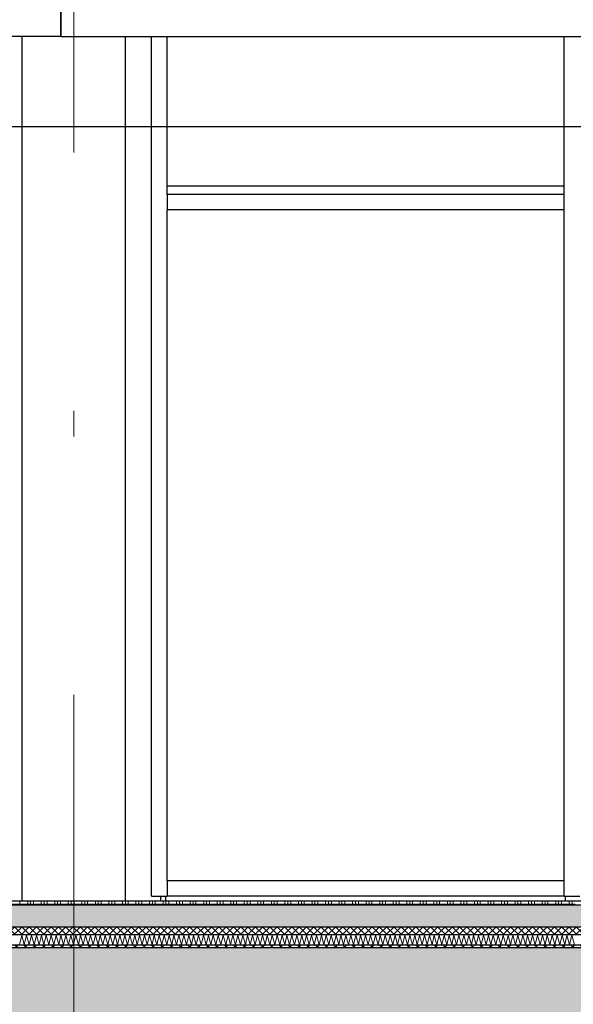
# Model space of a CAD drawing. Header units: metres. Extents: x -12 to 62.3, y -22.2 to 2.8.
# Tile 92 of 214: x 24.6 to 26.8, y -10.6 to -6.8. Entities that reach past the tile are written whole.
import ezdxf

# ---------------------------------------------------------------- set-up
doc = ezdxf.new("R2010")
doc.units = ezdxf.units.M
doc.header["$LTSCALE"] = 20
doc.header["$MEASUREMENT"] = 0
doc.linetypes.add('Raster', pattern=[0.2, 0.1, -0.05, 0, -0.05])
doc.layers.get('0').update_dxf_attribs({"color": 8, "lineweight": 9})
doc.layers.get('Defpoints').update_dxf_attribs({"color": 8, "lineweight": 9})
for name, color, linetype in [('Neubau_A-Decken', 8, 'Continuous'), ('Neubau_A-Stützen', 8, 'Continuous'), ('Neubau_B-abgehängte Decke', 8, 'Continuous'), ('Neubau_B-Bodenaufbau', 8, 'Continuous'), ('Neubau_B-Pfosten-Riegel-Fassade', 8, 'Continuous'), ('Neubau_R-Konstruktionsraster gross', 33, 'Continuous'), ('Neubau_S-Linien _ Schraffuren.2D', 8, 'Continuous'), ('Neubau_T-Bemaßung', 8, 'Continuous')]:
    doc.layers.add(name, color=color, linetype=linetype)
doc.styles.add('ERSTELLTER_STIL_2', font='arial.ttf')
doc.dimstyles.new('ERSTELLTER_STIL__1', dxfattribs={"dimtxt": 0.0875, "dimasz": 0.059375, "dimexe": 0.18, "dimexo": 0.0625, "dimgap": 0, "dimtad": 1, "dimzin": 0, "dimdsep": 46, "dimtxsty": 'ERSTELLTER_STIL_2', "dimblk": 'ARROWHEAD_6', "dimblk1": 'ARROWHEAD_6', "dimblk2": 'ARROWHEAD_6', "dimcen": 0.09, "dimclrd": 7, "dimclre": 7, "dimclrt": 7, "dimazin": 0, "dimtfac": 1, "dimtdec": 4, "dimtmove": 0, "dimatfit": 3, "dimfxl": 1, "dimtolj": 1, "dimtzin": 0, "dimarcsym": 0})

# ---------------------------------------------------------------- blocks, each defined once
blk = doc.blocks.new('ARROWHEAD_6')
at = {"color": 0, "linetype": 'Continuous', "lineweight": 0}
for p, q in [((0, 0), (-1, 0)), ((-0.5, -0.5), (0.5, 0.5))]:
    blk.add_line(p, q, dxfattribs=at)
blk = doc.blocks.new('*D458')
at = {"layer": 'Defpoints', "color": 0, "linetype": 'Continuous', "transparency": 16777216}
for p in [(22.615, -6.495), (42.8997, -6.495), (42.69, -7.075)]:
    blk.add_point(p, dxfattribs=at)
at = {"layer": 'Neubau_T-Bemaßung', "linetype": 'Continuous', "lineweight": -2, "transparency": 16777216}
for p, q in [((22.6775, -6.495), (43.0797, -6.495)), ((42.8997, -6.5544), (42.8997, -6.6714)), ((42.8997, -7.0156), (42.8997, -6.8989)), ((42.7525, -7.075), (43.0797, -7.075))]:
    blk.add_line(p, q, dxfattribs=at)
at = {"layer": 'Neubau_T-Bemaßung', "linetype": 'Continuous', "lineweight": -2, "transparency": 16777216, "xscale": 0.059375, "yscale": 0.059375, "zscale": 0.059375}
for p, rotation in [((42.8997, -6.495), 90), ((42.8997, -7.075), 270)]:
    blk.add_blockref('ARROWHEAD_6', p, dxfattribs=dict(at, rotation=rotation))
at = {"layer": 'Neubau_T-Bemaßung', "linetype": 'Continuous', "transparency": 16777216, "insert": (42.8997, -6.7851), "char_height": 0.0875, "attachment_point": 5, "rotation": 90, "style": 'ERSTELLTER_STIL_2'}
blk.add_mtext('\\A1;0.58', dxfattribs=at)
blk = doc.blocks.new('*D470')
at = {"layer": 'Defpoints', "color": 0, "linetype": 'Continuous', "transparency": 16777216}
for p in [(22.615, -6.495), (43.2497, -6.495), (45.53, -10.355)]:
    blk.add_point(p, dxfattribs=at)
at = {"layer": 'Neubau_T-Bemaßung', "linetype": 'Continuous', "lineweight": -2, "transparency": 16777216}
for p, q in [((22.6775, -6.495), (43.4297, -6.495)), ((43.2497, -6.5544), (43.2497, -8.3149)), ((43.2497, -10.2956), (43.2497, -8.5421)), ((45.4675, -10.355), (43.0697, -10.355))]:
    blk.add_line(p, q, dxfattribs=at)
at = {"layer": 'Neubau_T-Bemaßung', "linetype": 'Continuous', "lineweight": -2, "transparency": 16777216, "xscale": 0.059375, "yscale": 0.059375, "zscale": 0.059375}
for p, rotation in [((43.2497, -6.495), 90), ((43.2497, -10.355), 270)]:
    blk.add_blockref('ARROWHEAD_6', p, dxfattribs=dict(at, rotation=rotation))
at = {"layer": 'Neubau_T-Bemaßung', "linetype": 'Continuous', "transparency": 16777216, "insert": (43.2497, -8.4285), "char_height": 0.0875, "attachment_point": 5, "rotation": 90, "style": 'ERSTELLTER_STIL_2'}
blk.add_mtext('\\A1;3.86', dxfattribs=at)
blk = doc.blocks.new('*D481')
at = {"layer": 'Defpoints', "color": 0, "linetype": 'Continuous', "transparency": 16777216}
for p in [(19.0274, -10.355), (45.53, -10.355), (45.53, -10.655)]:
    blk.add_point(p, dxfattribs=at)
at = {"layer": 'Neubau_T-Bemaßung', "linetype": 'Continuous', "lineweight": -2, "transparency": 16777216}
for p, q in [((19.0274, -10.2956), (19.0274, -10.2363)), ((45.4675, -10.355), (18.8474, -10.355)), ((19.0274, -10.355), (19.0274, -10.3917)), ((19.0274, -10.655), (19.0274, -10.6186)), ((45.4675, -10.655), (18.8474, -10.655)), ((19.0274, -10.7144), (19.0274, -10.7738))]:
    blk.add_line(p, q, dxfattribs=at)
at = {"layer": 'Neubau_T-Bemaßung', "linetype": 'Continuous', "lineweight": -2, "transparency": 16777216, "xscale": 0.059375, "yscale": 0.059375, "zscale": 0.059375}
for p, rotation in [((19.0274, -10.355), 270), ((19.0274, -10.655), 90)]:
    blk.add_blockref('ARROWHEAD_6', p, dxfattribs=dict(at, rotation=rotation))
at = {"layer": 'Neubau_T-Bemaßung', "linetype": 'Continuous', "transparency": 16777216, "insert": (19.0274, -10.5051), "char_height": 0.0875, "attachment_point": 5, "rotation": 90, "style": 'ERSTELLTER_STIL_2'}
blk.add_mtext('\\A1;0.30', dxfattribs=at)
blk = doc.blocks.new('*D482')
at = {"layer": 'Defpoints', "color": 0, "linetype": 'Continuous', "transparency": 16777216}
for p in [(18.9137, -10.175), (55.892, -10.175), (45.53, -10.355)]:
    blk.add_point(p, dxfattribs=at)
at = {"layer": 'Neubau_T-Bemaßung', "linetype": 'Continuous', "lineweight": -2, "transparency": 16777216}
for p, q in [((18.9137, -10.175), (18.9137, -10.0772)), ((55.8295, -10.175), (18.7337, -10.175)), ((18.9137, -10.2956), (18.9137, -10.2344)), ((45.4675, -10.355), (18.7337, -10.355))]:
    blk.add_line(p, q, dxfattribs=at)
at = {"layer": 'Neubau_T-Bemaßung', "linetype": 'Continuous', "lineweight": -2, "transparency": 16777216, "xscale": 0.059375, "yscale": 0.059375, "zscale": 0.059375}
for p, rotation in [((18.9137, -10.175), 90), ((18.9137, -10.355), 270)]:
    blk.add_blockref('ARROWHEAD_6', p, dxfattribs=dict(at, rotation=rotation))
at = {"layer": 'Neubau_T-Bemaßung', "linetype": 'Continuous', "transparency": 16777216, "insert": (19.0274, -10.0772), "char_height": 0.0875, "attachment_point": 5, "rotation": 90, "style": 'ERSTELLTER_STIL_2'}
blk.add_mtext('\\A1;0.18', dxfattribs=at)
blk = doc.blocks.new('*D483')
at = {"layer": 'Defpoints', "color": 0, "linetype": 'Continuous', "transparency": 16777216}
for p in [(19.0274, -7.675), (19.2714, -7.675), (55.892, -10.175)]:
    blk.add_point(p, dxfattribs=at)
at = {"layer": 'Neubau_T-Bemaßung', "linetype": 'Continuous', "lineweight": -2, "transparency": 16777216}
for p, q in [((19.2089, -7.675), (18.8474, -7.675)), ((19.0274, -7.7344), (19.0274, -8.8143)), ((19.0274, -10.1156), (19.0274, -9.0427)), ((55.8295, -10.175), (18.8474, -10.175))]:
    blk.add_line(p, q, dxfattribs=at)
at = {"layer": 'Neubau_T-Bemaßung', "linetype": 'Continuous', "lineweight": -2, "transparency": 16777216, "xscale": 0.059375, "yscale": 0.059375, "zscale": 0.059375}
for p, rotation in [((19.0274, -7.675), 90), ((19.0274, -10.175), 270)]:
    blk.add_blockref('ARROWHEAD_6', p, dxfattribs=dict(at, rotation=rotation))
at = {"layer": 'Neubau_T-Bemaßung', "linetype": 'Continuous', "transparency": 16777216, "insert": (19.0274, -8.9285), "char_height": 0.0875, "attachment_point": 5, "rotation": 90, "style": 'ERSTELLTER_STIL_2'}
blk.add_mtext('\\A1;2.50', dxfattribs=at)
blk = doc.blocks.new('*D496')
at = {"layer": 'Defpoints', "color": 0, "linetype": 'Continuous', "transparency": 16777216}
for p in [(19.3774, -10.355), (45.53, -10.355), (45.53, -10.655)]:
    blk.add_point(p, dxfattribs=at)
at = {"layer": 'Neubau_T-Bemaßung', "linetype": 'Continuous', "lineweight": -2, "transparency": 16777216}
for p, q in [((19.3774, -10.2956), (19.3774, -10.2363)), ((45.4675, -10.355), (19.1974, -10.355)), ((19.3774, -10.355), (19.3774, -10.3917)), ((19.3774, -10.655), (19.3774, -10.6186)), ((45.4675, -10.655), (19.1974, -10.655)), ((19.3774, -10.7144), (19.3774, -10.7738))]:
    blk.add_line(p, q, dxfattribs=at)
at = {"layer": 'Neubau_T-Bemaßung', "linetype": 'Continuous', "lineweight": -2, "transparency": 16777216, "xscale": 0.059375, "yscale": 0.059375, "zscale": 0.059375}
for p, rotation in [((19.3774, -10.355), 270), ((19.3774, -10.655), 90)]:
    blk.add_blockref('ARROWHEAD_6', p, dxfattribs=dict(at, rotation=rotation))
at = {"layer": 'Neubau_T-Bemaßung', "linetype": 'Continuous', "transparency": 16777216, "insert": (19.3774, -10.5051), "char_height": 0.0875, "attachment_point": 5, "rotation": 90, "style": 'ERSTELLTER_STIL_2'}
blk.add_mtext('\\A1;0.30', dxfattribs=at)
blk = doc.blocks.new('*D497')
at = {"layer": 'Defpoints', "color": 0, "linetype": 'Continuous', "transparency": 16777216}
for p in [(19.3774, -6.495), (22.615, -6.495), (45.53, -10.355)]:
    blk.add_point(p, dxfattribs=at)
at = {"layer": 'Neubau_T-Bemaßung', "linetype": 'Continuous', "lineweight": -2, "transparency": 16777216}
for p, q in [((22.5525, -6.495), (19.1974, -6.495)), ((19.3774, -6.5544), (19.3774, -8.3149)), ((19.3774, -10.2956), (19.3774, -8.5421)), ((45.4675, -10.355), (19.1974, -10.355))]:
    blk.add_line(p, q, dxfattribs=at)
at = {"layer": 'Neubau_T-Bemaßung', "linetype": 'Continuous', "lineweight": -2, "transparency": 16777216, "xscale": 0.059375, "yscale": 0.059375, "zscale": 0.059375}
for p, rotation in [((19.3774, -6.495), 90), ((19.3774, -10.355), 270)]:
    blk.add_blockref('ARROWHEAD_6', p, dxfattribs=dict(at, rotation=rotation))
at = {"layer": 'Neubau_T-Bemaßung', "linetype": 'Continuous', "transparency": 16777216, "insert": (19.3774, -8.4285), "char_height": 0.0875, "attachment_point": 5, "rotation": 90, "style": 'ERSTELLTER_STIL_2'}
blk.add_mtext('\\A1;3.86', dxfattribs=at)
blk = doc.blocks.new('*D503')
at = {"layer": 'Defpoints', "color": 0, "linetype": 'Continuous', "transparency": 16777216}
for p in [(2.6448, -10.355), (45.53, -10.355), (7.125, -10.655)]:
    blk.add_point(p, dxfattribs=at)
at = {"layer": 'Neubau_T-Bemaßung', "linetype": 'Continuous', "lineweight": -2, "transparency": 16777216}
for p, q in [((2.6448, -10.2956), (2.6448, -10.2363)), ((45.4675, -10.355), (2.4648, -10.355)), ((2.6448, -10.355), (2.6448, -10.3917)), ((2.6448, -10.655), (2.6448, -10.6186)), ((7.0625, -10.655), (2.4648, -10.655)), ((2.6448, -10.7144), (2.6448, -10.7738))]:
    blk.add_line(p, q, dxfattribs=at)
at = {"layer": 'Neubau_T-Bemaßung', "linetype": 'Continuous', "lineweight": -2, "transparency": 16777216, "xscale": 0.059375, "yscale": 0.059375, "zscale": 0.059375}
for p, rotation in [((2.6448, -10.355), 270), ((2.6448, -10.655), 90)]:
    blk.add_blockref('ARROWHEAD_6', p, dxfattribs=dict(at, rotation=rotation))
at = {"layer": 'Neubau_T-Bemaßung', "linetype": 'Continuous', "transparency": 16777216, "insert": (2.6448, -10.5051), "char_height": 0.0875, "attachment_point": 5, "rotation": 90, "style": 'ERSTELLTER_STIL_2'}
blk.add_mtext('\\A1;0.30', dxfattribs=at)
blk = doc.blocks.new('*D504')
at = {"layer": 'Defpoints', "color": 0, "linetype": 'Continuous', "transparency": 16777216}
for p in [(2.5311, -10.175), (55.892, -10.175), (45.53, -10.355)]:
    blk.add_point(p, dxfattribs=at)
at = {"layer": 'Neubau_T-Bemaßung', "linetype": 'Continuous', "lineweight": -2, "transparency": 16777216}
for p, q in [((2.5311, -10.175), (2.5311, -10.0772)), ((55.8295, -10.175), (2.3511, -10.175)), ((2.5311, -10.2956), (2.5311, -10.2344)), ((45.4675, -10.355), (2.3511, -10.355))]:
    blk.add_line(p, q, dxfattribs=at)
at = {"layer": 'Neubau_T-Bemaßung', "linetype": 'Continuous', "lineweight": -2, "transparency": 16777216, "xscale": 0.059375, "yscale": 0.059375, "zscale": 0.059375}
for p, rotation in [((2.5311, -10.175), 90), ((2.5311, -10.355), 270)]:
    blk.add_blockref('ARROWHEAD_6', p, dxfattribs=dict(at, rotation=rotation))
at = {"layer": 'Neubau_T-Bemaßung', "linetype": 'Continuous', "transparency": 16777216, "insert": (2.6448, -10.0772), "char_height": 0.0875, "attachment_point": 5, "rotation": 90, "style": 'ERSTELLTER_STIL_2'}
blk.add_mtext('\\A1;0.18', dxfattribs=at)
blk = doc.blocks.new('*D505')
at = {"layer": 'Defpoints', "color": 0, "linetype": 'Continuous', "transparency": 16777216}
for p in [(2.6448, -7.175), (42.69, -7.175), (55.892, -10.175)]:
    blk.add_point(p, dxfattribs=at)
at = {"layer": 'Neubau_T-Bemaßung', "linetype": 'Continuous', "lineweight": -2, "transparency": 16777216}
for p, q in [((42.6275, -7.175), (2.4648, -7.175)), ((2.6448, -7.2344), (2.6448, -8.565)), ((2.6448, -10.1156), (2.6448, -8.792)), ((55.8295, -10.175), (2.4648, -10.175))]:
    blk.add_line(p, q, dxfattribs=at)
at = {"layer": 'Neubau_T-Bemaßung', "linetype": 'Continuous', "lineweight": -2, "transparency": 16777216, "xscale": 0.059375, "yscale": 0.059375, "zscale": 0.059375}
for p, rotation in [((2.6448, -7.175), 90), ((2.6448, -10.175), 270)]:
    blk.add_blockref('ARROWHEAD_6', p, dxfattribs=dict(at, rotation=rotation))
at = {"layer": 'Neubau_T-Bemaßung', "linetype": 'Continuous', "transparency": 16777216, "insert": (2.6448, -8.6785), "char_height": 0.0875, "attachment_point": 5, "rotation": 90, "style": 'ERSTELLTER_STIL_2'}
blk.add_mtext('\\A1;3.00', dxfattribs=at)
blk = doc.blocks.new('*D506')
at = {"layer": 'Defpoints', "color": 0, "linetype": 'Continuous', "transparency": 16777216}
for p in [(2.7061, -7.075), (2.7583, -7.075), (42.69, -7.175)]:
    blk.add_point(p, dxfattribs=at)
at = {"layer": 'Neubau_T-Bemaßung', "linetype": 'Continuous', "lineweight": -2, "transparency": 16777216}
for p, q in [((2.7583, -7.0156), (2.7583, -6.9563)), ((2.7583, -7.075), (2.7583, -7.175)), ((2.7686, -7.075), (2.9383, -7.075)), ((42.6275, -7.175), (2.5783, -7.175)), ((2.7583, -7.2344), (2.7583, -7.2938))]:
    blk.add_line(p, q, dxfattribs=at)
at = {"layer": 'Neubau_T-Bemaßung', "linetype": 'Continuous', "lineweight": -2, "transparency": 16777216, "xscale": 0.059375, "yscale": 0.059375, "zscale": 0.059375}
for p, rotation in [((2.7583, -7.075), 270), ((2.7583, -7.175), 90)]:
    blk.add_blockref('ARROWHEAD_6', p, dxfattribs=dict(at, rotation=rotation))
at = {"layer": 'Neubau_T-Bemaßung', "linetype": 'Continuous', "transparency": 16777216, "insert": (2.6448, -7.2938), "char_height": 0.0875, "attachment_point": 5, "rotation": 90, "style": 'ERSTELLTER_STIL_2'}
blk.add_mtext('\\A1;0.10', dxfattribs=at)
blk = doc.blocks.new('*D444')
at = {"layer": 'Defpoints', "color": 0, "linetype": 'Continuous', "transparency": 16777216}
for p in [(2.9948, -10.355), (45.53, -10.355), (3.1774, -10.655)]:
    blk.add_point(p, dxfattribs=at)
at = {"layer": 'Neubau_T-Bemaßung', "linetype": 'Continuous', "lineweight": -2, "transparency": 16777216}
for p, q in [((2.9948, -10.2956), (2.9948, -10.2363)), ((45.4675, -10.355), (2.8148, -10.355)), ((2.9948, -10.355), (2.9948, -10.3917)), ((2.9948, -10.655), (2.9948, -10.6186)), ((3.1149, -10.655), (2.8148, -10.655)), ((2.9948, -10.7144), (2.9948, -10.7738))]:
    blk.add_line(p, q, dxfattribs=at)
at = {"layer": 'Neubau_T-Bemaßung', "linetype": 'Continuous', "lineweight": -2, "transparency": 16777216, "xscale": 0.059375, "yscale": 0.059375, "zscale": 0.059375}
for p, rotation in [((2.9948, -10.355), 270), ((2.9948, -10.655), 90)]:
    blk.add_blockref('ARROWHEAD_6', p, dxfattribs=dict(at, rotation=rotation))
at = {"layer": 'Neubau_T-Bemaßung', "linetype": 'Continuous', "transparency": 16777216, "insert": (2.9948, -10.5051), "char_height": 0.0875, "attachment_point": 5, "rotation": 90, "style": 'ERSTELLTER_STIL_2'}
blk.add_mtext('\\A1;0.30', dxfattribs=at)
blk = doc.blocks.new('*D445')
at = {"layer": 'Defpoints', "color": 0, "linetype": 'Continuous', "transparency": 16777216}
for p in [(2.9948, -6.495), (22.615, -6.495), (45.53, -10.355)]:
    blk.add_point(p, dxfattribs=at)
at = {"layer": 'Neubau_T-Bemaßung', "linetype": 'Continuous', "lineweight": -2, "transparency": 16777216}
for p, q in [((22.5525, -6.495), (2.8148, -6.495)), ((2.9948, -6.5544), (2.9948, -8.3149)), ((2.9948, -10.2956), (2.9948, -8.5421)), ((45.4675, -10.355), (2.8148, -10.355))]:
    blk.add_line(p, q, dxfattribs=at)
at = {"layer": 'Neubau_T-Bemaßung', "linetype": 'Continuous', "lineweight": -2, "transparency": 16777216, "xscale": 0.059375, "yscale": 0.059375, "zscale": 0.059375}
for p, rotation in [((2.9948, -6.495), 90), ((2.9948, -10.355), 270)]:
    blk.add_blockref('ARROWHEAD_6', p, dxfattribs=dict(at, rotation=rotation))
at = {"layer": 'Neubau_T-Bemaßung', "linetype": 'Continuous', "transparency": 16777216, "insert": (2.9948, -8.4285), "char_height": 0.0875, "attachment_point": 5, "rotation": 90, "style": 'ERSTELLTER_STIL_2'}
blk.add_mtext('\\A1;3.86', dxfattribs=at)
blk = doc.blocks.new('*D415')
at = {"layer": 'Defpoints', "color": 0, "linetype": 'Continuous', "transparency": 16777216}
for p in [(8.8736, -10.355), (45.53, -10.355), (0.2, -10.655)]:
    blk.add_point(p, dxfattribs=at)
at = {"layer": 'Neubau_T-Bemaßung', "linetype": 'Continuous', "lineweight": -2, "transparency": 16777216}
for p, q in [((45.4675, -10.355), (8.6936, -10.355)), ((8.8736, -10.4144), (8.8736, -10.5956)), ((0.2625, -10.655), (9.0536, -10.655)), ((8.8736, -10.655), (8.8736, -10.7531))]:
    blk.add_line(p, q, dxfattribs=at)
at = {"layer": 'Neubau_T-Bemaßung', "linetype": 'Continuous', "lineweight": -2, "transparency": 16777216, "xscale": 0.059375, "yscale": 0.059375, "zscale": 0.059375}
for p, rotation in [((8.8736, -10.355), 90), ((8.8736, -10.655), 270)]:
    blk.add_blockref('ARROWHEAD_6', p, dxfattribs=dict(at, rotation=rotation))
at = {"layer": 'Neubau_T-Bemaßung', "linetype": 'Continuous', "transparency": 16777216, "insert": (8.7601, -10.7531), "char_height": 0.0875, "attachment_point": 5, "rotation": 90, "style": 'ERSTELLTER_STIL_2'}
blk.add_mtext('\\A1;0.30', dxfattribs=at)
blk = doc.blocks.new('*D416')
at = {"layer": 'Defpoints', "color": 0, "linetype": 'Continuous', "transparency": 16777216}
for p in [(8.8739, -10.175), (55.892, -10.175), (45.53, -10.355)]:
    blk.add_point(p, dxfattribs=at)
at = {"layer": 'Neubau_T-Bemaßung', "linetype": 'Continuous', "lineweight": -2, "transparency": 16777216}
for p, q in [((55.8295, -10.175), (8.6939, -10.175)), ((8.8739, -10.2344), (8.8739, -10.2956)), ((45.4675, -10.355), (8.6939, -10.355)), ((8.8739, -10.355), (8.8739, -10.4531))]:
    blk.add_line(p, q, dxfattribs=at)
at = {"layer": 'Neubau_T-Bemaßung', "linetype": 'Continuous', "lineweight": -2, "transparency": 16777216, "xscale": 0.059375, "yscale": 0.059375, "zscale": 0.059375}
for p, rotation in [((8.8739, -10.175), 90), ((8.8739, -10.355), 270)]:
    blk.add_blockref('ARROWHEAD_6', p, dxfattribs=dict(at, rotation=rotation))
at = {"layer": 'Neubau_T-Bemaßung', "linetype": 'Continuous', "transparency": 16777216, "insert": (8.7601, -10.4531), "char_height": 0.0875, "attachment_point": 5, "rotation": 90, "style": 'ERSTELLTER_STIL_2'}
blk.add_mtext('\\A1;0.18', dxfattribs=at)
blk = doc.blocks.new('*D417')
at = {"layer": 'Defpoints', "color": 0, "linetype": 'Continuous', "transparency": 16777216}
for p in [(8.7601, -6.825), (8.9865, -6.825), (55.892, -10.175)]:
    blk.add_point(p, dxfattribs=at)
at = {"layer": 'Neubau_T-Bemaßung', "linetype": 'Continuous', "lineweight": -2, "transparency": 16777216}
for p, q in [((8.924, -6.825), (8.5801, -6.825)), ((8.7601, -6.8844), (8.7601, -8.4563)), ((8.7601, -10.1156), (8.7601, -8.6842)), ((55.8295, -10.175), (8.5801, -10.175))]:
    blk.add_line(p, q, dxfattribs=at)
at = {"layer": 'Neubau_T-Bemaßung', "linetype": 'Continuous', "lineweight": -2, "transparency": 16777216, "xscale": 0.059375, "yscale": 0.059375, "zscale": 0.059375}
for p, rotation in [((8.7601, -6.825), 90), ((8.7601, -10.175), 270)]:
    blk.add_blockref('ARROWHEAD_6', p, dxfattribs=dict(at, rotation=rotation))
at = {"layer": 'Neubau_T-Bemaßung', "linetype": 'Continuous', "transparency": 16777216, "insert": (8.7601, -8.5702), "char_height": 0.0875, "attachment_point": 5, "rotation": 90, "style": 'ERSTELLTER_STIL_2'}
blk.add_mtext('\\A1;3.35', dxfattribs=at)
blk = doc.blocks.new('*D428')
at = {"layer": 'Defpoints', "color": 0, "linetype": 'Continuous', "transparency": 16777216}
for p in [(9.1101, -10.355), (45.53, -10.355), (3.1774, -10.655)]:
    blk.add_point(p, dxfattribs=at)
at = {"layer": 'Neubau_T-Bemaßung', "linetype": 'Continuous', "lineweight": -2, "transparency": 16777216}
for p, q in [((9.1101, -10.2956), (9.1101, -10.2363)), ((45.4675, -10.355), (8.9301, -10.355)), ((9.1101, -10.355), (9.1101, -10.3917)), ((9.1101, -10.655), (9.1101, -10.6186)), ((3.2399, -10.655), (9.2901, -10.655)), ((9.1101, -10.7144), (9.1101, -10.7738))]:
    blk.add_line(p, q, dxfattribs=at)
at = {"layer": 'Neubau_T-Bemaßung', "linetype": 'Continuous', "lineweight": -2, "transparency": 16777216, "xscale": 0.059375, "yscale": 0.059375, "zscale": 0.059375}
for p, rotation in [((9.1101, -10.355), 270), ((9.1101, -10.655), 90)]:
    blk.add_blockref('ARROWHEAD_6', p, dxfattribs=dict(at, rotation=rotation))
at = {"layer": 'Neubau_T-Bemaßung', "linetype": 'Continuous', "transparency": 16777216, "insert": (9.1101, -10.5051), "char_height": 0.0875, "attachment_point": 5, "rotation": 90, "style": 'ERSTELLTER_STIL_2'}
blk.add_mtext('\\A1;0.30', dxfattribs=at)
blk = doc.blocks.new('*D429')
at = {"layer": 'Defpoints', "color": 0, "linetype": 'Continuous', "transparency": 16777216}
for p in [(9.1101, -6.495), (22.615, -6.495), (45.53, -10.355)]:
    blk.add_point(p, dxfattribs=at)
at = {"layer": 'Neubau_T-Bemaßung', "linetype": 'Continuous', "lineweight": -2, "transparency": 16777216}
for p, q in [((22.5525, -6.495), (8.9301, -6.495)), ((9.1101, -6.5544), (9.1101, -8.3149)), ((9.1101, -10.2956), (9.1101, -8.5421)), ((45.4675, -10.355), (8.9301, -10.355))]:
    blk.add_line(p, q, dxfattribs=at)
at = {"layer": 'Neubau_T-Bemaßung', "linetype": 'Continuous', "lineweight": -2, "transparency": 16777216, "xscale": 0.059375, "yscale": 0.059375, "zscale": 0.059375}
for p, rotation in [((9.1101, -6.495), 90), ((9.1101, -10.355), 270)]:
    blk.add_blockref('ARROWHEAD_6', p, dxfattribs=dict(at, rotation=rotation))
at = {"layer": 'Neubau_T-Bemaßung', "linetype": 'Continuous', "transparency": 16777216, "insert": (9.1101, -8.4285), "char_height": 0.0875, "attachment_point": 5, "rotation": 90, "style": 'ERSTELLTER_STIL_2'}
blk.add_mtext('\\A1;3.86', dxfattribs=at)

msp = doc.modelspace()

# ---------------------------------------------------------------- hatches: boundary and pattern name
at = {"layer": 'Neubau_A-Decken', "linetype": 'Continuous'}
h = msp.add_hatch(dxfattribs=at)
h.set_pattern_fill('BETON__STAHLBETON_0001', color=256, style=0, pattern_type=2)
h.set_pattern_definition([(45, (2952.9134, -10.175), (-0.0848528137, 0.0848528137), []), (45, (2952.87097, -10.13257), (-0.0848528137, 0.0848528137), [0.09, -0.03])])
h.paths.add_polyline_path([(45.53, -10.355), (14.55, -10.355), (14.55, -10.655), (45.53, -10.655)])
at = {"layer": 'Neubau_B-Bodenaufbau', "linetype": 'Continuous'}
h = msp.add_hatch(dxfattribs=at)
h.set_pattern_fill('BETON__UNBEWEHRT_0001', color=256, style=0, pattern_type=2)
h.set_pattern_definition([(45, (2952.9134, -10.175), (-0.0353553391, 0.0353553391), [0.0375, -0.0125]), (45, (2952.9134, -10.139645), (-0.0353553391, 0.0353553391), [0.0375, -0.0125])])
h.paths.add_polyline_path([(40.005, -10.19), (20.495, -10.19), (20.495, -10.275), (40.005, -10.275)])
h = msp.add_hatch(dxfattribs=at)
h.set_pattern_fill('DÄMMUNG__HART_2_0001', color=256, style=0, pattern_type=2)
h.set_pattern_definition([(45, (2952.9134, -10.175), (-0.01414213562, 0.01414213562), []), (135, (2952.9134, -10.175), (0.01414213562, 0.01414213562), [])])
h.paths.add_polyline_path([(40.005, -10.275), (20.495, -10.275), (20.495, -10.305), (40.005, -10.305)])
h = msp.add_hatch(dxfattribs=at)
h.set_pattern_fill('GUßASPHALT_0001', color=256, style=0, pattern_type=2)
h.set_pattern_definition([(45, (2952.9134, -10.175), (-0.01767766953, 0.01767766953), []), (135, (2952.9134, -10.175), (0.01767766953, 0.01767766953), [])])
h.paths.add_polyline_path([(20.495, -10.355), (40.005, -10.355), (40.005, -10.345), (20.495, -10.345)])

# ---------------------------------------------------------------- linework, layer by layer
at = {"layer": 'Neubau_A-Decken', "linetype": 'Continuous', "flags": 128}
msp.add_lwpolyline([(45.39, -10.355), (40.005, -10.355), (20.495, -10.355), (18.45, -10.355), (18.4375, -10.355), (18.425, -10.355), (18.275, -10.355), (18.2625, -10.355), (18.25, -10.355), (15.95, -10.355), (15.9375, -10.355), (15.925, -10.355), (15.875, -10.355), (15.675, -10.355), (15.625, -10.355), (15.6125, -10.355), (15.6, -10.355), (14.55, -10.355)], dxfattribs=at)
at = {"layer": 'Neubau_A-Stützen', "linetype": 'Continuous'}
for p, q in [((24.63, -10.175), (24.63, -6.825)), ((25.03, -10.175), (25.03, -6.825))]:
    msp.add_line(p, q, dxfattribs=at)
at = {"layer": 'Neubau_B-abgehängte Decke', "linetype": 'Continuous'}
for p, q in [((24.78, -6.725), (24.78, -6.825)), ((24.78, -6.825), (20.62, -6.825)), ((24.78, -6.825), (30.03, -6.825))]:
    msp.add_line(p, q, dxfattribs=at)
at = {"layer": 'Neubau_B-Bodenaufbau', "linetype": 'Continuous', "lineweight": 9}
for p, q in [((24.6209, -10.175), (24.6209, -10.19)), ((24.6509, -10.175), (24.6509, -10.19)), ((24.6621, -10.175), (24.6621, -10.19)), ((24.6734, -10.175), (24.6734, -10.19)), ((24.7034, -10.175), (24.7034, -10.19)), ((24.7146, -10.175), (24.7146, -10.19)), ((24.7259, -10.175), (24.7259, -10.19)), ((24.7559, -10.175), (24.7559, -10.19)), ((24.7671, -10.175), (24.7671, -10.19)), ((24.7784, -10.175), (24.7784, -10.19)), ((24.8084, -10.175), (24.8084, -10.19)), ((24.8196, -10.175), (24.8196, -10.19)), ((24.8309, -10.175), (24.8309, -10.19)), ((24.8609, -10.175), (24.8609, -10.19)), ((24.8721, -10.175), (24.8721, -10.19)), ((24.8834, -10.175), (24.8834, -10.19)), ((24.9134, -10.175), (24.9134, -10.19)), ((24.9246, -10.175), (24.9246, -10.19)), ((24.9359, -10.175), (24.9359, -10.19)), ((24.9659, -10.175), (24.9659, -10.19)), ((24.9771, -10.175), (24.9771, -10.19)), ((24.9884, -10.175), (24.9884, -10.19)), ((25.0184, -10.175), (25.0184, -10.19)), ((25.0296, -10.175), (25.0296, -10.19)), ((25.0409, -10.175), (25.0409, -10.19)), ((25.0709, -10.175), (25.0709, -10.19)), ((25.0821, -10.175), (25.0821, -10.19)), ((25.0934, -10.175), (25.0934, -10.19)), ((25.1234, -10.175), (25.1234, -10.19)), ((25.1346, -10.175), (25.1346, -10.19)), ((25.1459, -10.175), (25.1459, -10.19)), ((25.1759, -10.175), (25.1759, -10.19)), ((25.1871, -10.175), (25.1871, -10.19)), ((25.1984, -10.175), (25.1984, -10.19)), ((25.2284, -10.175), (25.2284, -10.19)), ((25.2396, -10.175), (25.2396, -10.19)), ((25.2509, -10.175), (25.2509, -10.19)), ((25.2809, -10.175), (25.2809, -10.19)), ((25.2921, -10.175), (25.2921, -10.19)), ((25.3034, -10.175), (25.3034, -10.19)), ((25.3334, -10.175), (25.3334, -10.19)), ((25.3446, -10.175), (25.3446, -10.19)), ((25.3559, -10.175), (25.3559, -10.19)), ((25.3859, -10.175), (25.3859, -10.19)), ((25.3971, -10.175), (25.3971, -10.19)), ((25.4084, -10.175), (25.4084, -10.19)), ((25.4384, -10.175), (25.4384, -10.19)), ((25.4496, -10.175), (25.4496, -10.19)), ((25.4609, -10.175), (25.4609, -10.19)), ((25.4909, -10.175), (25.4909, -10.19)), ((25.5021, -10.175), (25.5021, -10.19)), ((25.5134, -10.175), (25.5134, -10.19)), ((25.5434, -10.175), (25.5434, -10.19)), ((25.5546, -10.175), (25.5546, -10.19)), ((25.5659, -10.175), (25.5659, -10.19)), ((25.5959, -10.175), (25.5959, -10.19)), ((25.6071, -10.175), (25.6071, -10.19)), ((25.6184, -10.175), (25.6184, -10.19)), ((25.6484, -10.175), (25.6484, -10.19)), ((25.6596, -10.175), (25.6596, -10.19)), ((25.6709, -10.175), (25.6709, -10.19)), ((25.7009, -10.175), (25.7009, -10.19)), ((25.7121, -10.175), (25.7121, -10.19)), ((25.7234, -10.175), (25.7234, -10.19)), ((25.7534, -10.175), (25.7534, -10.19)), ((25.7646, -10.175), (25.7646, -10.19)), ((25.7759, -10.175), (25.7759, -10.19)), ((25.8059, -10.175), (25.8059, -10.19)), ((25.8171, -10.175), (25.8171, -10.19)), ((25.8284, -10.175), (25.8284, -10.19)), ((25.8584, -10.175), (25.8584, -10.19)), ((25.8696, -10.175), (25.8696, -10.19)), ((25.8809, -10.175), (25.8809, -10.19)), ((25.9109, -10.175), (25.9109, -10.19)), ((25.9221, -10.175), (25.9221, -10.19)), ((25.9334, -10.175), (25.9334, -10.19)), ((25.9634, -10.175), (25.9634, -10.19)), ((25.9746, -10.175), (25.9746, -10.19)), ((25.9859, -10.175), (25.9859, -10.19)), ((26.0159, -10.175), (26.0159, -10.19)), ((26.0271, -10.175), (26.0271, -10.19)), ((26.0384, -10.175), (26.0384, -10.19)), ((26.0684, -10.175), (26.0684, -10.19)), ((26.0796, -10.175), (26.0796, -10.19)), ((26.0909, -10.175), (26.0909, -10.19)), ((26.1209, -10.175), (26.1209, -10.19)), ((26.1321, -10.175), (26.1321, -10.19)), ((26.1434, -10.175), (26.1434, -10.19)), ((26.1734, -10.175), (26.1734, -10.19)), ((26.1846, -10.175), (26.1846, -10.19)), ((26.1959, -10.175), (26.1959, -10.19)), ((26.2259, -10.175), (26.2259, -10.19)), ((26.2371, -10.175), (26.2371, -10.19)), ((26.2484, -10.175), (26.2484, -10.19)), ((26.2784, -10.175), (26.2784, -10.19)), ((26.2896, -10.175), (26.2896, -10.19)), ((26.3009, -10.175), (26.3009, -10.19)), ((26.3309, -10.175), (26.3309, -10.19)), ((26.3421, -10.175), (26.3421, -10.19)), ((26.3534, -10.175), (26.3534, -10.19)), ((26.3834, -10.175), (26.3834, -10.19)), ((26.3946, -10.175), (26.3946, -10.19)), ((26.4059, -10.175), (26.4059, -10.19)), ((26.4359, -10.175), (26.4359, -10.19)), ((26.4471, -10.175), (26.4471, -10.19)), ((26.4584, -10.175), (26.4584, -10.19)), ((26.4884, -10.175), (26.4884, -10.19)), ((26.4996, -10.175), (26.4996, -10.19)), ((26.5109, -10.175), (26.5109, -10.19)), ((26.5409, -10.175), (26.5409, -10.19)), ((26.5521, -10.175), (26.5521, -10.19)), ((26.5634, -10.175), (26.5634, -10.19)), ((26.5934, -10.175), (26.5934, -10.19)), ((26.6046, -10.175), (26.6046, -10.19)), ((26.6159, -10.175), (26.6159, -10.19)), ((26.6459, -10.175), (26.6459, -10.19)), ((26.6571, -10.175), (26.6571, -10.19)), ((26.6684, -10.175), (26.6684, -10.19)), ((26.6984, -10.175), (26.6984, -10.19)), ((26.7096, -10.175), (26.7096, -10.19)), ((26.7209, -10.175), (26.7209, -10.19)), ((26.7509, -10.175), (26.7509, -10.19)), ((26.7621, -10.175), (26.7621, -10.19)), ((24.5684, -10.1862), (24.6209, -10.1862)), ((24.6209, -10.1862), (24.6734, -10.1862)), ((24.6734, -10.1862), (24.7259, -10.1862)), ((24.7259, -10.1862), (24.7784, -10.1862)), ((24.7784, -10.1862), (24.8309, -10.1862)), ((24.8309, -10.1862), (24.8834, -10.1862)), ((24.8834, -10.1862), (24.9359, -10.1862)), ((24.9359, -10.1862), (24.9884, -10.1862)), ((24.9884, -10.1862), (25.0409, -10.1862)), ((25.0409, -10.1862), (25.0934, -10.1862)), ((25.0934, -10.1862), (25.1459, -10.1862)), ((25.1459, -10.1862), (25.1984, -10.1862)), ((25.1984, -10.1862), (25.2509, -10.1862)), ((25.2509, -10.1862), (25.3034, -10.1862)), ((25.3034, -10.1862), (25.3559, -10.1862)), ((25.3559, -10.1862), (25.4084, -10.1862)), ((25.4084, -10.1862), (25.4609, -10.1862)), ((25.4609, -10.1862), (25.5134, -10.1862)), ((25.5134, -10.1862), (25.5659, -10.1862)), ((25.5659, -10.1862), (25.6184, -10.1862)), ((25.6184, -10.1862), (25.6709, -10.1862)), ((25.6709, -10.1862), (25.7234, -10.1862)), ((25.7234, -10.1862), (25.7759, -10.1862)), ((25.7759, -10.1862), (25.8284, -10.1862)), ((25.8284, -10.1862), (25.8809, -10.1862)), ((25.8809, -10.1862), (25.9334, -10.1862)), ((25.9334, -10.1862), (25.9859, -10.1862)), ((25.9859, -10.1862), (26.0384, -10.1862)), ((26.0384, -10.1862), (26.0909, -10.1862)), ((26.0909, -10.1862), (26.1434, -10.1862)), ((26.1434, -10.1862), (26.1959, -10.1862)), ((26.1959, -10.1862), (26.2484, -10.1862)), ((26.2484, -10.1862), (26.3009, -10.1862)), ((26.3009, -10.1862), (26.3534, -10.1862)), ((26.3534, -10.1862), (26.4059, -10.1862)), ((26.4059, -10.1862), (26.4584, -10.1862)), ((26.4584, -10.1862), (26.5109, -10.1862)), ((26.5109, -10.1862), (26.5634, -10.1862)), ((26.5634, -10.1862), (26.6159, -10.1862)), ((26.6159, -10.1862), (26.6684, -10.1862)), ((26.6684, -10.1862), (26.7209, -10.1862)), ((26.7209, -10.1862), (26.7734, -10.1862)), ((24.6188, -10.344), (24.6277, -10.306)), ((24.6277, -10.306), (24.6379, -10.344)), ((24.6379, -10.344), (24.6467, -10.306)), ((24.6467, -10.306), (24.6569, -10.344)), ((24.6569, -10.344), (24.6658, -10.306)), ((24.6658, -10.306), (24.676, -10.344)), ((24.676, -10.344), (24.6848, -10.306)), ((24.6848, -10.306), (24.695, -10.344)), ((24.695, -10.344), (24.7039, -10.306)), ((24.7039, -10.306), (24.7141, -10.344)), ((24.7141, -10.344), (24.7229, -10.306)), ((24.7229, -10.306), (24.7331, -10.344)), ((24.7331, -10.344), (24.742, -10.306)), ((24.742, -10.306), (24.7522, -10.344)), ((24.7522, -10.344), (24.761, -10.306)), ((24.761, -10.306), (24.7712, -10.344)), ((24.7712, -10.344), (24.7801, -10.306)), ((24.7801, -10.306), (24.7903, -10.344)), ((24.7903, -10.344), (24.7991, -10.306)), ((24.7991, -10.306), (24.8093, -10.344)), ((24.8093, -10.344), (24.8182, -10.306)), ((24.8182, -10.306), (24.8284, -10.344)), ((24.8284, -10.344), (24.8372, -10.306)), ((24.8372, -10.306), (24.8474, -10.344)), ((24.8474, -10.344), (24.8563, -10.306)), ((24.8563, -10.306), (24.8665, -10.344)), ((24.8665, -10.344), (24.8753, -10.306)), ((24.8753, -10.306), (24.8855, -10.344)), ((24.8855, -10.344), (24.8944, -10.306)), ((24.8944, -10.306), (24.9046, -10.344)), ((24.9046, -10.344), (24.9134, -10.306)), ((24.9134, -10.306), (24.9236, -10.344)), ((24.9236, -10.344), (24.9324, -10.306)), ((24.9324, -10.306), (24.9426, -10.344)), ((24.9426, -10.344), (24.9515, -10.306)), ((24.9515, -10.306), (24.9617, -10.344)), ((24.9617, -10.344), (24.9705, -10.306)), ((24.9705, -10.306), (24.9807, -10.344)), ((24.9807, -10.344), (24.9896, -10.306)), ((24.9896, -10.306), (24.9998, -10.344)), ((24.9998, -10.344), (25.0086, -10.306)), ((25.0086, -10.306), (25.0188, -10.344)), ((25.0188, -10.344), (25.0277, -10.306)), ((25.0277, -10.306), (25.0379, -10.344)), ((25.0379, -10.344), (25.0467, -10.306)), ((25.0467, -10.306), (25.0569, -10.344)), ((25.0569, -10.344), (25.0658, -10.306)), ((25.0658, -10.306), (25.076, -10.344)), ((25.076, -10.344), (25.0848, -10.306)), ((25.0848, -10.306), (25.095, -10.344)), ((25.095, -10.344), (25.1039, -10.306)), ((25.1039, -10.306), (25.1141, -10.344)), ((25.1141, -10.344), (25.1229, -10.306)), ((25.1229, -10.306), (25.1331, -10.344)), ((25.1331, -10.344), (25.142, -10.306)), ((25.142, -10.306), (25.1522, -10.344)), ((25.1522, -10.344), (25.161, -10.306)), ((25.161, -10.306), (25.1712, -10.344)), ((25.1712, -10.344), (25.1801, -10.306)), ((25.1801, -10.306), (25.1903, -10.344)), ((25.1903, -10.344), (25.1991, -10.306)), ((25.1991, -10.306), (25.2093, -10.344)), ((25.2093, -10.344), (25.2182, -10.306)), ((25.2182, -10.306), (25.2284, -10.344)), ((25.2284, -10.344), (25.2372, -10.306)), ((25.2372, -10.306), (25.2474, -10.344)), ((25.2474, -10.344), (25.2563, -10.306)), ((25.2563, -10.306), (25.2665, -10.344)), ((25.2665, -10.344), (25.2753, -10.306)), ((25.2753, -10.306), (25.2855, -10.344)), ((25.2855, -10.344), (25.2944, -10.306)), ((25.2944, -10.306), (25.3046, -10.344)), ((25.3046, -10.344), (25.3134, -10.306)), ((25.3134, -10.306), (25.3236, -10.344)), ((25.3236, -10.344), (25.3324, -10.306)), ((25.3324, -10.306), (25.3426, -10.344)), ((25.3426, -10.344), (25.3515, -10.306)), ((25.3515, -10.306), (25.3617, -10.344)), ((25.3617, -10.344), (25.3705, -10.306)), ((25.3705, -10.306), (25.3807, -10.344)), ((25.3807, -10.344), (25.3896, -10.306)), ((25.3896, -10.306), (25.3998, -10.344)), ((25.3998, -10.344), (25.4086, -10.306)), ((25.4086, -10.306), (25.4188, -10.344)), ((25.4188, -10.344), (25.4277, -10.306)), ((25.4277, -10.306), (25.4379, -10.344)), ((25.4379, -10.344), (25.4467, -10.306)), ((25.4467, -10.306), (25.4569, -10.344)), ((25.4569, -10.344), (25.4658, -10.306)), ((25.4658, -10.306), (25.476, -10.344)), ((25.476, -10.344), (25.4848, -10.306)), ((25.4848, -10.306), (25.495, -10.344)), ((25.495, -10.344), (25.5039, -10.306)), ((25.5039, -10.306), (25.5141, -10.344)), ((25.5141, -10.344), (25.5229, -10.306)), ((25.5229, -10.306), (25.5331, -10.344)), ((25.5331, -10.344), (25.542, -10.306)), ((25.542, -10.306), (25.5522, -10.344)), ((25.5522, -10.344), (25.561, -10.306)), ((25.561, -10.306), (25.5712, -10.344)), ((25.5712, -10.344), (25.5801, -10.306)), ((25.5801, -10.306), (25.5903, -10.344)), ((25.5903, -10.344), (25.5991, -10.306)), ((25.5991, -10.306), (25.6093, -10.344)), ((25.6093, -10.344), (25.6182, -10.306)), ((25.6182, -10.306), (25.6284, -10.344)), ((25.6284, -10.344), (25.6372, -10.306)), ((25.6372, -10.306), (25.6474, -10.344)), ((25.6474, -10.344), (25.6563, -10.306)), ((25.6563, -10.306), (25.6665, -10.344)), ((25.6665, -10.344), (25.6753, -10.306)), ((25.6753, -10.306), (25.6855, -10.344)), ((25.6855, -10.344), (25.6944, -10.306)), ((25.6944, -10.306), (25.7046, -10.344)), ((25.7046, -10.344), (25.7134, -10.306)), ((25.7134, -10.306), (25.7236, -10.344)), ((25.7236, -10.344), (25.7324, -10.306)), ((25.7324, -10.306), (25.7426, -10.344)), ((25.7426, -10.344), (25.7515, -10.306)), ((25.7515, -10.306), (25.7617, -10.344)), ((25.7617, -10.344), (25.7705, -10.306)), ((25.7705, -10.306), (25.7807, -10.344)), ((25.7807, -10.344), (25.7896, -10.306)), ((25.7896, -10.306), (25.7998, -10.344)), ((25.7998, -10.344), (25.8086, -10.306)), ((25.8086, -10.306), (25.8188, -10.344)), ((25.8188, -10.344), (25.8277, -10.306)), ((25.8277, -10.306), (25.8379, -10.344)), ((25.8379, -10.344), (25.8467, -10.306)), ((25.8467, -10.306), (25.8569, -10.344)), ((25.8569, -10.344), (25.8658, -10.306)), ((25.8658, -10.306), (25.876, -10.344)), ((25.876, -10.344), (25.8848, -10.306)), ((25.8848, -10.306), (25.895, -10.344)), ((25.895, -10.344), (25.9039, -10.306)), ((25.9039, -10.306), (25.9141, -10.344)), ((25.9141, -10.344), (25.9229, -10.306)), ((25.9229, -10.306), (25.9331, -10.344)), ((25.9331, -10.344), (25.942, -10.306)), ((25.942, -10.306), (25.9522, -10.344)), ((25.9522, -10.344), (25.961, -10.306)), ((25.961, -10.306), (25.9712, -10.344)), ((25.9712, -10.344), (25.9801, -10.306)), ((25.9801, -10.306), (25.9903, -10.344)), ((25.9903, -10.344), (25.9991, -10.306)), ((25.9991, -10.306), (26.0093, -10.344)), ((26.0093, -10.344), (26.0182, -10.306)), ((26.0182, -10.306), (26.0284, -10.344)), ((26.0284, -10.344), (26.0372, -10.306)), ((26.0372, -10.306), (26.0474, -10.344)), ((26.0474, -10.344), (26.0563, -10.306)), ((26.0563, -10.306), (26.0665, -10.344)), ((26.0665, -10.344), (26.0753, -10.306)), ((26.0753, -10.306), (26.0855, -10.344)), ((26.0855, -10.344), (26.0944, -10.306)), ((26.0944, -10.306), (26.1046, -10.344)), ((26.1046, -10.344), (26.1134, -10.306)), ((26.1134, -10.306), (26.1236, -10.344)), ((26.1236, -10.344), (26.1324, -10.306)), ((26.1324, -10.306), (26.1426, -10.344)), ((26.1426, -10.344), (26.1515, -10.306)), ((26.1515, -10.306), (26.1617, -10.344)), ((26.1617, -10.344), (26.1705, -10.306)), ((26.1705, -10.306), (26.1807, -10.344)), ((26.1807, -10.344), (26.1896, -10.306)), ((26.1896, -10.306), (26.1998, -10.344)), ((26.1998, -10.344), (26.2086, -10.306)), ((26.2086, -10.306), (26.2188, -10.344)), ((26.2188, -10.344), (26.2277, -10.306)), ((26.2277, -10.306), (26.2379, -10.344)), ((26.2379, -10.344), (26.2467, -10.306)), ((26.2467, -10.306), (26.2569, -10.344)), ((26.2569, -10.344), (26.2658, -10.306)), ((26.2658, -10.306), (26.276, -10.344)), ((26.276, -10.344), (26.2848, -10.306)), ((26.2848, -10.306), (26.295, -10.344)), ((26.295, -10.344), (26.3039, -10.306)), ((26.3039, -10.306), (26.3141, -10.344)), ((26.3141, -10.344), (26.3229, -10.306)), ((26.3229, -10.306), (26.3331, -10.344)), ((26.3331, -10.344), (26.342, -10.306)), ((26.342, -10.306), (26.3522, -10.344)), ((26.3522, -10.344), (26.361, -10.306)), ((26.361, -10.306), (26.3712, -10.344)), ((26.3712, -10.344), (26.3801, -10.306)), ((26.3801, -10.306), (26.3903, -10.344)), ((26.3903, -10.344), (26.3991, -10.306)), ((26.3991, -10.306), (26.4093, -10.344)), ((26.4093, -10.344), (26.4182, -10.306)), ((26.4182, -10.306), (26.4284, -10.344)), ((26.4284, -10.344), (26.4372, -10.306)), ((26.4372, -10.306), (26.4474, -10.344)), ((26.4474, -10.344), (26.4563, -10.306)), ((26.4563, -10.306), (26.4665, -10.344)), ((26.4665, -10.344), (26.4753, -10.306)), ((26.4753, -10.306), (26.4855, -10.344)), ((26.4855, -10.344), (26.4944, -10.306)), ((26.4944, -10.306), (26.5046, -10.344)), ((26.5046, -10.344), (26.5134, -10.306)), ((26.5134, -10.306), (26.5236, -10.344)), ((26.5236, -10.344), (26.5324, -10.306)), ((26.5324, -10.306), (26.5426, -10.344)), ((26.5426, -10.344), (26.5515, -10.306)), ((26.5515, -10.306), (26.5617, -10.344)), ((26.5617, -10.344), (26.5705, -10.306)), ((26.5705, -10.306), (26.5807, -10.344)), ((26.5807, -10.344), (26.5896, -10.306)), ((26.5896, -10.306), (26.5998, -10.344)), ((26.5998, -10.344), (26.6086, -10.306)), ((26.6086, -10.306), (26.6188, -10.344)), ((26.6188, -10.344), (26.6277, -10.306)), ((26.6277, -10.306), (26.6379, -10.344)), ((26.6379, -10.344), (26.6467, -10.306)), ((26.6467, -10.306), (26.6569, -10.344)), ((26.6569, -10.344), (26.6658, -10.306)), ((26.6658, -10.306), (26.676, -10.344)), ((26.676, -10.344), (26.6848, -10.306)), ((26.6848, -10.306), (26.695, -10.344)), ((26.695, -10.344), (26.7039, -10.306)), ((26.7039, -10.306), (26.7141, -10.344)), ((26.7141, -10.344), (26.7229, -10.306)), ((26.7229, -10.306), (26.7331, -10.344)), ((26.7331, -10.344), (26.742, -10.306)), ((26.742, -10.306), (26.7522, -10.344)), ((26.7522, -10.344), (26.761, -10.306)), ((26.761, -10.306), (26.7712, -10.344))]:
    msp.add_line(p, q, dxfattribs=at)
at = {"layer": 'Neubau_B-Bodenaufbau', "linetype": 'Continuous'}
for p, q in [((40.005, -10.19), (20.495, -10.19)), ((40.005, -10.275), (20.495, -10.275)), ((40.005, -10.305), (20.495, -10.305)), ((40.005, -10.345), (20.495, -10.345))]:
    msp.add_line(p, q, dxfattribs=at)
at = {"layer": 'Neubau_B-Bodenaufbau', "linetype": 'Continuous', "flags": 128}
msp.add_lwpolyline([(40.005, -10.175), (39.9801, -10.175), (39.98, -10.175), (20.63, -10.175), (20.6299, -10.175), (20.495, -10.175)], dxfattribs=at)
at = {"layer": 'Neubau_B-Pfosten-Riegel-Fassade', "linetype": 'Continuous'}
for p, q in [((25.1314, -7.437), (25.1314, -6.825)), ((25.1914, -7.437), (25.1914, -6.825)), ((26.7314, -7.437), (26.7314, -6.825)), ((26.7314, -7.405), (25.1914, -7.405)), ((25.1314, -7.497), (25.1314, -7.437)), ((26.7314, -7.437), (25.1914, -7.437)), ((25.1914, -7.437), (25.1914, -7.497)), ((26.7314, -7.497), (26.7314, -7.437)), ((25.1314, -7.835), (25.1314, -7.497)), ((25.1914, -7.865), (25.1914, -7.497)), ((26.7314, -7.497), (25.1914, -7.497)), ((26.7314, -7.865), (26.7314, -7.497)), ((25.1314, -7.895), (25.1314, -7.835)), ((25.1914, -10.095), (25.1914, -7.865)), ((26.7314, -10.095), (26.7314, -7.865)), ((25.1314, -10.095), (25.1314, -7.895)), ((25.1314, -10.155), (25.1314, -10.095)), ((26.7314, -10.095), (25.1914, -10.095)), ((25.1914, -10.095), (25.1914, -10.155)), ((26.7314, -10.155), (26.7314, -10.095)), ((25.1314, -10.155), (25.1914, -10.155)), ((25.1655, -10.155), (25.1655, -10.175)), ((25.1864, -10.175), (25.1864, -10.155)), ((26.7314, -10.155), (25.1914, -10.155)), ((26.7314, -10.155), (26.7914, -10.155)), ((26.7364, -10.175), (26.7364, -10.155))]:
    msp.add_line(p, q, dxfattribs=at)
at = {"layer": 'Neubau_R-Konstruktionsraster gross', "linetype": 'Raster', "lineweight": 9}
msp.add_line((24.83, -1.175), (24.83, -15.175), dxfattribs=at)
at = {"layer": 'Neubau_S-Linien _ Schraffuren.2D', "linetype": 'Continuous'}
for q in [(24.78, -6.035), (30.03, -6.825)]:
    msp.add_line((24.78, -6.825), q, dxfattribs=at)

# ---------------------------------------------------------------- dimensions: what is measured, and where the dimension line sits
at = {"layer": 'Neubau_T-Bemaßung', "linetype": 'Continuous'}
for base, p1, p2, picture, middle in [((2.9948, -6.495), (45.53, -10.355), (22.615, -6.495), '*D445', (2.9948, -8.4285)), ((9.1101, -6.495), (45.53, -10.355), (22.615, -6.495), '*D429', (9.1101, -8.4285)), ((19.3774, -6.495), (45.53, -10.355), (22.615, -6.495), '*D497', (19.3774, -8.4285)), ((42.8997, -6.495), (42.69, -7.075), (22.615, -6.495), '*D458', (42.8997, -6.7851)), ((43.2497, -6.495), (45.53, -10.355), (22.615, -6.495), '*D470', (43.2497, -8.4285)), ((8.7601, -6.825), (55.892, -10.175), (8.9865, -6.825), '*D417', (8.7601, -8.5702)), ((2.7583, -7.075), (42.69, -7.175), (2.7061, -7.075), '*D506', (2.6448, -7.2938)), ((2.6448, -7.175), (55.892, -10.175), (42.69, -7.175), '*D505', (2.6448, -8.6785)), ((19.0274, -7.675), (55.892, -10.175), (19.2714, -7.675), '*D483', (19.0274, -8.9285)), ((2.5311, -10.175), (45.53, -10.355), (55.892, -10.175), '*D504', (2.6448, -10.0772)), ((18.9137, -10.175), (45.53, -10.355), (55.892, -10.175), '*D482', (19.0274, -10.0772)), ((8.8739, -10.175), (45.53, -10.355), (55.892, -10.175), '*D416', (8.7601, -10.4531)), ((2.6448, -10.355), (7.125, -10.655), (45.53, -10.355), '*D503', (2.6448, -10.5051)), ((2.9948, -10.355), (3.1774, -10.655), (45.53, -10.355), '*D444', (2.9948, -10.5051)), ((9.1101, -10.355), (3.1774, -10.655), (45.53, -10.355), '*D428', (9.1101, -10.5051)), ((19.0274, -10.355), (45.53, -10.655), (45.53, -10.355), '*D481', (19.0274, -10.5051)), ((19.3774, -10.355), (45.53, -10.655), (45.53, -10.355), '*D496', (19.3774, -10.5051)), ((8.8736, -10.355), (0.2, -10.655), (45.53, -10.355), '*D415', (8.7601, -10.7531))]:
    dim = msp.add_linear_dim(base=base, p1=p1, p2=p2, angle=90, dimstyle='ERSTELLTER_STIL__1', override={"dimclrd": 256, "dimclre": 256, "dimclrt": 256}, dxfattribs=at)
    dim.commit()
    dim.dimension.update_dxf_attribs({"geometry": picture, "text_midpoint": middle, "dimtype": 160, "text_rotation": 90})

doc.saveas('drawing.dxf')
